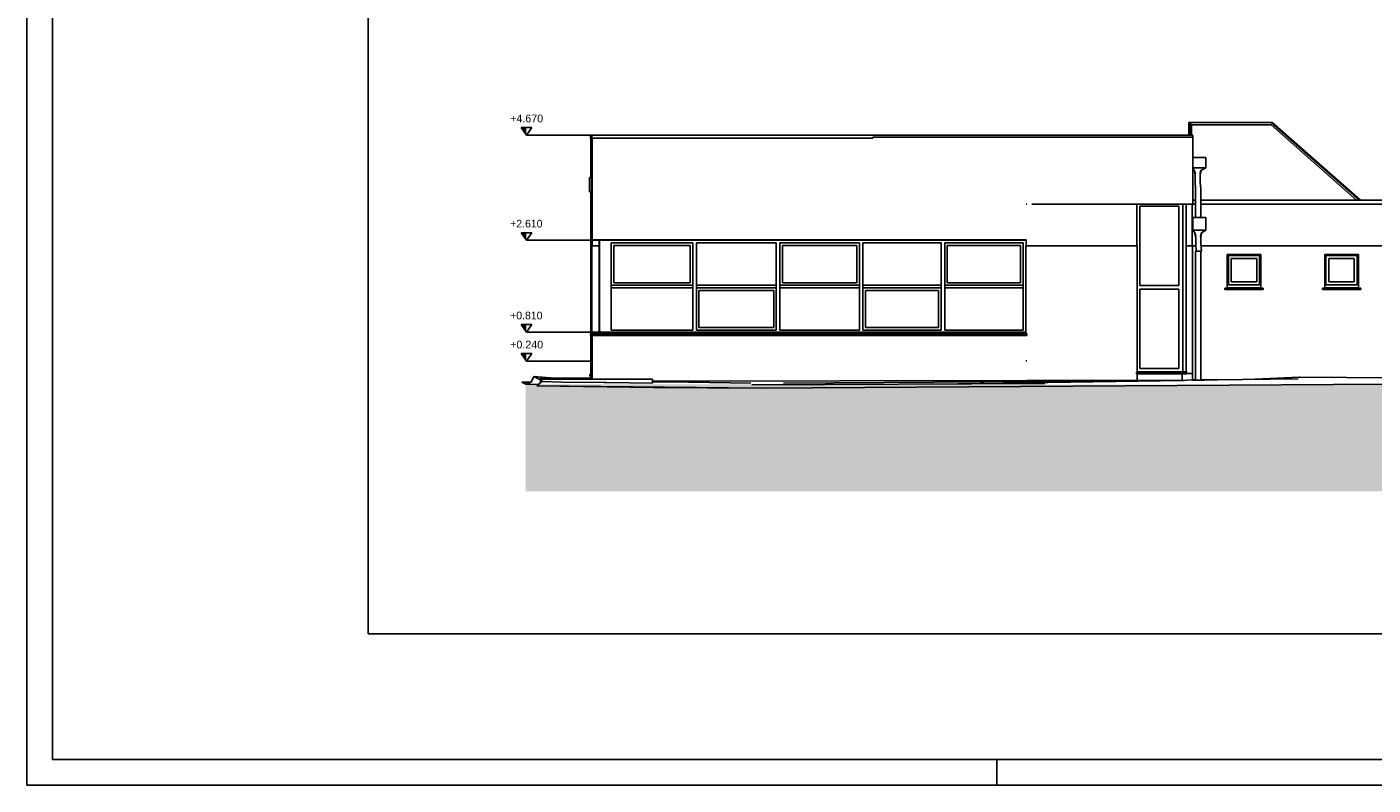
# Model space of a CAD drawing. Header units: metres. Extents: x 0 to 0.84, y 0 to 0.297.
# Tile 1 of 14: x 0 to 0.264, y 0 to 0.148. Entities that reach past the tile are written whole.
import ezdxf

# ---------------------------------------------------------------- set-up
doc = ezdxf.new("R2010")
doc.units = ezdxf.units.M
doc.linetypes.add('Teckovana 0.5x', pattern=[0.04, 0, -0.04])
for name, color, linetype, lineweight in [('Füllfläche', 7, 'Continuous', 13), ('Maßlinie 1_100', 7, 'Continuous', 25), ('Standard', 7, 'Continuous', 25)]:
    doc.layers.add(name, color=color, linetype=linetype, lineweight=lineweight)
doc.styles.add('ARIAL', font='ARIAL.TTF')

msp = doc.modelspace()

# ---------------------------------------------------------------- hatches: boundary and pattern name
at = {"layer": 'Füllfläche', "linetype": 'Continuous', "lineweight": 25, "true_color": 0xababab, "transparency": 33554687}
msp.add_hatch(color=253, dxfattribs=at).paths.add_polyline_path([(0.09771, 0.07851), (0.09771, 0.05751), (0.55941, 0.05751), (0.55941, 0.08441), (0.54433, 0.08326), (0.53317, 0.08274), (0.53317, 0.0786), (0.4351, 0.0786), (0.43511, 0.07966), (0.39387, 0.0786), (0.35025, 0.07834), (0.33717, 0.07827), (0.22623, 0.07842)])
at = {"layer": 'Maßlinie 1_100', "linetype": 'Continuous', "lineweight": 25, "transparency": 33554687}
for points in [[(0.09785, 0.1288), (0.0968, 0.1288), (0.09785, 0.1273)], [(0.09785, 0.1082), (0.0968, 0.1082), (0.09785, 0.1067)], [(0.09785, 0.0902), (0.0968, 0.0902), (0.09785, 0.0887)], [(0.09785, 0.08451), (0.0968, 0.08451), (0.09785, 0.08301)]]:
    msp.add_hatch(color=7, dxfattribs=at).paths.add_polyline_path(points)

# ---------------------------------------------------------------- linework, layer by layer
at = {"layer": 'Maßlinie 1_100', "color": 7, "linetype": 'Continuous', "lineweight": 25, "transparency": 33554687}
for p, q in [((0.0989, 0.1288), (0.0968, 0.1288)), ((0.0968, 0.1288), (0.09785, 0.1273)), ((0.09785, 0.1273), (0.0989, 0.1288)), ((0.09785, 0.1273), (0.09785, 0.1273)), ((0.09785, 0.1273), (0.09785, 0.1273)), ((0.09785, 0.1273), (0.09785, 0.1273)), ((0.09785, 0.1273), (0.09785, 0.1273)), ((0.0989, 0.1082), (0.0968, 0.1082)), ((0.0968, 0.1082), (0.09785, 0.1067)), ((0.09785, 0.1067), (0.0989, 0.1082)), ((0.09785, 0.1067), (0.09785, 0.1067)), ((0.09785, 0.1067), (0.09785, 0.1067)), ((0.09785, 0.1067), (0.09785, 0.1067)), ((0.09785, 0.1067), (0.09785, 0.1067)), ((0.0989, 0.0902), (0.0968, 0.0902)), ((0.0968, 0.0902), (0.09785, 0.0887)), ((0.09785, 0.0887), (0.0989, 0.0902)), ((0.09785, 0.0887), (0.09785, 0.0887)), ((0.09785, 0.0887), (0.09785, 0.0887)), ((0.09785, 0.0887), (0.09785, 0.0887)), ((0.09785, 0.0887), (0.09785, 0.0887)), ((0.0989, 0.08451), (0.0968, 0.08451)), ((0.0968, 0.08451), (0.09785, 0.08301)), ((0.09785, 0.08301), (0.0989, 0.08451)), ((0.09785, 0.08301), (0.09785, 0.08301)), ((0.09785, 0.08301), (0.09785, 0.08301)), ((0.09785, 0.08301), (0.09785, 0.08301)), ((0.09785, 0.08301), (0.09785, 0.08301))]:
    msp.add_line(p, q, dxfattribs=at)
at = {"layer": 'Maßlinie 1_100', "color": 7, "linetype": 'Teckovana 0.5x', "lineweight": 25, "transparency": 33554687}
for p, q in [((0.09785, 0.1273), (0.11264, 0.1273)), ((0.09785, 0.1067), (0.11086, 0.1067)), ((0.09785, 0.0887), (0.11276, 0.0887)), ((0.09785, 0.08301), (0.11045, 0.08301))]:
    msp.add_line(p, q, dxfattribs=at)
at = {"layer": 'Standard', "color": 7, "linetype": 'Continuous', "lineweight": 25, "transparency": 33554687}
for p, q in [((0.22761, 0.1293), (0.22761, 0.1298)), ((0.22761, 0.1273), (0.22761, 0.1298)), ((0.22761, 0.1298), (0.22793, 0.1298)), ((0.22793, 0.1298), (0.22793, 0.1273)), ((0.22793, 0.1293), (0.22793, 0.1298)), ((0.24373, 0.1298), (0.22793, 0.1298)), ((0.22793, 0.1293), (0.24373, 0.1293)), ((0.22803, 0.1293), (0.22803, 0.1273)), ((0.22812, 0.1293), (0.22812, 0.1273)), ((0.24373, 0.1298), (0.24375, 0.1298)), ((0.26106, 0.11455), (0.24373, 0.1298)), ((0.24373, 0.1293), (0.26049, 0.11455)), ((0.24392, 0.1298), (0.24375, 0.1298)), ((0.24375, 0.1298), (0.26108, 0.11455)), ((0.24392, 0.1298), (0.24393, 0.1298)), ((0.26125, 0.11455), (0.24392, 0.1298)), ((0.24393, 0.1298), (0.26126, 0.11455)), ((0.11039, 0.1267), (0.11039, 0.1273)), ((0.11039, 0.1273), (0.11065, 0.1273)), ((0.11039, 0.1273), (0.11039, 0.1267)), ((0.11065, 0.1267), (0.11039, 0.1267)), ((0.1105, 0.1213), (0.1105, 0.1267)), ((0.1105, 0.1267), (0.1105, 0.1213)), ((0.11065, 0.1273), (0.11065, 0.1267)), ((0.11065, 0.1267), (0.11065, 0.1273)), ((0.11065, 0.1273), (0.22844, 0.1273)), ((0.1657, 0.1267), (0.11065, 0.1267)), ((0.11076, 0.1267), (0.11076, 0.1213)), ((0.11076, 0.1213), (0.11076, 0.1267)), ((0.1657, 0.1269), (0.1657, 0.1267)), ((0.22842, 0.1269), (0.1657, 0.1269)), ((0.22842, 0.1269), (0.22842, 0.1213)), ((0.22842, 0.1213), (0.22842, 0.1269)), ((0.22844, 0.1273), (0.22844, 0.1267)), ((0.22844, 0.1267), (0.22844, 0.1273)), ((0.23095, 0.1229), (0.22842, 0.1229)), ((0.23095, 0.1229), (0.23095, 0.1209)), ((0.11021, 0.119), (0.1102, 0.11881)), ((0.1102, 0.11881), (0.1102, 0.1183)), ((0.11021, 0.11881), (0.11021, 0.119)), ((0.11021, 0.119), (0.11061, 0.119)), ((0.11021, 0.1183), (0.11021, 0.11881)), ((0.1105, 0.119), (0.1105, 0.1213)), ((0.1105, 0.1213), (0.1105, 0.119)), ((0.11061, 0.11881), (0.11061, 0.119)), ((0.11061, 0.1183), (0.11061, 0.11881)), ((0.11076, 0.1183), (0.11076, 0.1213)), ((0.11076, 0.1213), (0.11076, 0.1183)), ((0.22842, 0.1213), (0.22842, 0.1183)), ((0.22842, 0.1183), (0.22842, 0.1213)), ((0.23095, 0.1209), (0.22842, 0.1209)), ((0.22842, 0.1209), (0.23095, 0.1209)), ((0.2287, 0.1204), (0.22842, 0.12084)), ((0.22857, 0.1206), (0.22842, 0.12083)), ((0.22878, 0.12015), (0.2287, 0.1204)), ((0.22875, 0.12015), (0.22871, 0.12038)), ((0.22876, 0.12015), (0.22871, 0.12038)), ((0.22878, 0.1199), (0.22871, 0.12036)), ((0.22879, 0.1199), (0.22871, 0.12036)), ((0.22885, 0.1199), (0.22878, 0.12015)), ((0.22886, 0.1194), (0.22878, 0.1199)), ((0.22889, 0.11977), (0.22885, 0.1199)), ((0.22886, 0.1181), (0.22886, 0.1194)), ((0.22893, 0.11965), (0.22889, 0.11977)), ((0.22978, 0.11965), (0.22982, 0.11977)), ((0.22982, 0.11977), (0.22986, 0.1199)), ((0.22986, 0.1199), (0.22993, 0.12015)), ((0.22986, 0.1194), (0.22993, 0.1199)), ((0.22986, 0.1181), (0.22986, 0.1194)), ((0.22993, 0.12015), (0.23, 0.1204)), ((0.22993, 0.1199), (0.23001, 0.1204)), ((0.23, 0.1204), (0.23095, 0.1209)), ((0.23, 0.1204), (0.23, 0.1204)), ((0.23001, 0.1204), (0.23, 0.1204)), ((0.23, 0.12036), (0.23001, 0.1204)), ((0.23, 0.12036), (0.23001, 0.1204)), ((0.23, 0.12038), (0.23001, 0.1204)), ((0.23001, 0.1204), (0.23, 0.12038)), ((0.23001, 0.1204), (0.23, 0.1204)), ((0.23021, 0.12051), (0.23001, 0.1204)), ((0.23001, 0.1204), (0.23001, 0.1204)), ((0.23001, 0.1204), (0.23001, 0.1204)), ((0.23001, 0.1204), (0.23001, 0.1204)), ((0.23001, 0.1204), (0.23001, 0.1204)), ((0.1102, 0.1183), (0.1102, 0.1176)), ((0.1102, 0.1176), (0.1102, 0.1169)), ((0.1102, 0.1169), (0.1102, 0.11639)), ((0.1102, 0.11639), (0.11021, 0.1162)), ((0.11021, 0.1176), (0.11021, 0.1183)), ((0.11021, 0.1169), (0.11021, 0.1176)), ((0.11021, 0.11639), (0.11021, 0.1169)), ((0.11021, 0.1162), (0.11021, 0.11639)), ((0.11021, 0.1162), (0.11061, 0.1162)), ((0.1105, 0.1138), (0.1105, 0.1162)), ((0.1105, 0.1162), (0.1105, 0.1138)), ((0.11061, 0.1176), (0.11061, 0.1183)), ((0.11061, 0.1169), (0.11061, 0.1176)), ((0.11061, 0.11639), (0.11061, 0.1169)), ((0.11061, 0.1162), (0.11061, 0.11639)), ((0.11076, 0.1183), (0.11076, 0.1138)), ((0.11076, 0.1138), (0.11076, 0.1183)), ((0.22841, 0.1183), (0.22841, 0.1138)), ((0.22841, 0.1138), (0.22841, 0.1183)), ((0.22896, 0.1168), (0.22886, 0.1181)), ((0.22896, 0.1112), (0.22896, 0.1168)), ((0.22996, 0.1168), (0.22986, 0.1181)), ((0.22996, 0.1112), (0.22996, 0.1168)), ((0.1105, 0.1056), (0.1105, 0.1138)), ((0.1105, 0.1138), (0.1105, 0.1056)), ((0.11051, 0.1056), (0.11051, 0.1138)), ((0.11051, 0.1138), (0.11051, 0.1056)), ((0.11053, 0.1138), (0.11051, 0.1138)), ((0.11051, 0.1138), (0.11053, 0.1138)), ((0.11053, 0.1056), (0.11053, 0.1138)), ((0.11053, 0.1138), (0.11053, 0.1056)), ((0.11059, 0.1056), (0.11059, 0.1138)), ((0.11059, 0.1138), (0.11059, 0.1056)), ((0.11062, 0.1138), (0.11059, 0.1138)), ((0.11059, 0.1138), (0.11062, 0.1138)), ((0.11062, 0.1056), (0.11062, 0.1138)), ((0.11062, 0.1138), (0.11062, 0.1056)), ((0.11076, 0.1068), (0.11076, 0.1138)), ((0.11076, 0.1138), (0.11076, 0.1068)), ((0.19586, 0.1138), (0.19576, 0.1138)), ((0.19586, 0.1138), (0.19576, 0.1138)), ((0.19686, 0.1138), (0.22841, 0.1138)), ((0.21744, 0.1138), (0.21744, 0.1056)), ((0.21744, 0.1056), (0.21744, 0.1138)), ((0.22566, 0.1134), (0.21803, 0.1134)), ((0.21803, 0.1134), (0.21803, 0.09785)), ((0.22566, 0.09785), (0.22566, 0.1134)), ((0.22566, 0.09785), (0.22566, 0.1134)), ((0.22646, 0.1138), (0.22646, 0.08091)), ((0.22713, 0.08091), (0.22713, 0.1138)), ((0.22831, 0.1138), (0.22831, 0.1056)), ((0.22831, 0.1056), (0.22831, 0.1138)), ((0.22841, 0.11455), (0.22896, 0.11455)), ((0.22896, 0.1138), (0.22841, 0.1138)), ((0.22996, 0.11455), (0.26886, 0.11455)), ((0.26886, 0.1138), (0.22996, 0.1138)), ((0.22838, 0.1087), (0.22838, 0.1112)), ((0.22839, 0.1112), (0.22838, 0.1112)), ((0.22839, 0.1087), (0.22839, 0.1112)), ((0.23096, 0.1112), (0.22839, 0.1112)), ((0.23096, 0.1112), (0.23096, 0.1087)), ((0.22844, 0.10863), (0.22838, 0.1087)), ((0.23096, 0.1087), (0.22839, 0.1087)), ((0.22882, 0.1082), (0.22839, 0.1087)), ((0.22839, 0.1087), (0.23096, 0.1087)), ((0.22864, 0.1084), (0.22844, 0.10863)), ((0.22889, 0.10795), (0.22882, 0.1082)), ((0.22886, 0.10795), (0.22882, 0.10818)), ((0.22888, 0.10795), (0.22882, 0.10818)), ((0.22889, 0.1077), (0.22883, 0.10816)), ((0.2289, 0.1077), (0.22883, 0.10816)), ((0.23004, 0.10795), (0.23012, 0.1082)), ((0.23004, 0.1077), (0.23012, 0.1082)), ((0.23011, 0.10816), (0.23012, 0.1082)), ((0.23011, 0.10816), (0.23012, 0.1082)), ((0.23012, 0.1082), (0.23096, 0.1087)), ((0.2303, 0.10831), (0.23012, 0.1082)), ((0.23012, 0.1082), (0.23012, 0.1082)), ((0.23012, 0.1082), (0.23012, 0.1082)), ((0.23012, 0.1082), (0.23012, 0.1082)), ((0.23012, 0.1082), (0.23012, 0.1082)), ((0.23012, 0.1082), (0.23012, 0.1082)), ((0.23012, 0.10818), (0.23012, 0.1082)), ((0.23012, 0.1082), (0.23012, 0.10818)), ((0.11045, 0.08842), (0.11045, 0.1056)), ((0.11045, 0.1056), (0.11045, 0.08842)), ((0.11046, 0.1056), (0.11045, 0.1056)), ((0.11046, 0.1056), (0.11046, 0.08842)), ((0.11048, 0.1056), (0.11046, 0.1056)), ((0.11046, 0.08842), (0.11046, 0.1056)), ((0.11048, 0.08842), (0.11048, 0.1056)), ((0.11048, 0.1056), (0.11048, 0.08842)), ((0.11054, 0.1056), (0.11048, 0.1056)), ((0.11054, 0.1056), (0.11054, 0.08844)), ((0.11057, 0.1056), (0.11054, 0.1056)), ((0.11054, 0.08844), (0.11054, 0.1056)), ((0.11057, 0.08844), (0.11057, 0.1056)), ((0.11057, 0.1056), (0.11057, 0.08844)), ((0.11067, 0.1056), (0.11057, 0.1056)), ((0.11067, 0.1056), (0.11067, 0.08846)), ((0.11212, 0.1056), (0.11067, 0.1056)), ((0.11067, 0.08846), (0.11067, 0.1056)), ((0.11072, 0.1068), (0.11072, 0.1056)), ((0.11076, 0.1068), (0.11072, 0.1068)), ((0.11072, 0.1056), (0.11072, 0.1068)), ((0.11072, 0.1068), (0.11076, 0.1068)), ((0.11076, 0.1068), (0.19576, 0.1068)), ((0.11082, 0.1067), (0.11082, 0.1068)), ((0.11082, 0.1067), (0.11086, 0.1067)), ((0.11086, 0.1067), (0.11086, 0.1068)), ((0.11086, 0.1067), (0.11086, 0.1068)), ((0.19576, 0.1068), (0.11086, 0.1068)), ((0.11086, 0.1067), (0.11086, 0.1067)), ((0.11086, 0.1067), (0.11216, 0.1067)), ((0.11086, 0.1067), (0.11086, 0.1067)), ((0.11086, 0.1067), (0.11216, 0.1067)), ((0.11212, 0.1056), (0.11212, 0.1067)), ((0.11212, 0.1062), (0.11212, 0.0891)), ((0.11216, 0.1062), (0.11212, 0.1062)), ((0.11212, 0.08871), (0.11212, 0.1056)), ((0.11216, 0.1067), (0.19576, 0.1067)), ((0.11216, 0.1067), (0.11216, 0.0887)), ((0.11216, 0.0891), (0.11216, 0.1062)), ((0.13046, 0.1062), (0.11446, 0.1062)), ((0.11446, 0.1062), (0.11446, 0.0891)), ((0.12996, 0.1057), (0.11496, 0.1057)), ((0.11496, 0.1057), (0.11496, 0.0984)), ((0.12996, 0.0984), (0.12996, 0.1057)), ((0.12996, 0.0984), (0.12996, 0.1057)), ((0.13046, 0.0979), (0.13046, 0.1062)), ((0.13046, 0.0891), (0.13046, 0.1062)), ((0.13116, 0.1062), (0.13116, 0.0891)), ((0.14681, 0.1062), (0.13116, 0.1062)), ((0.14681, 0.0979), (0.14681, 0.1062)), ((0.14681, 0.0891), (0.14681, 0.1062)), ((0.14751, 0.1062), (0.14751, 0.0891)), ((0.16308, 0.1062), (0.14751, 0.1062)), ((0.16258, 0.1057), (0.14801, 0.1057)), ((0.14801, 0.1057), (0.14801, 0.0984)), ((0.16258, 0.0984), (0.16258, 0.1057)), ((0.16258, 0.0984), (0.16258, 0.1057)), ((0.16308, 0.0979), (0.16308, 0.1062)), ((0.16308, 0.0891), (0.16308, 0.1062)), ((0.16378, 0.1062), (0.16378, 0.0891)), ((0.1791, 0.1062), (0.16378, 0.1062)), ((0.17909, 0.0979), (0.17909, 0.1062)), ((0.1791, 0.0891), (0.1791, 0.1062)), ((0.1798, 0.1062), (0.1798, 0.0891)), ((0.19516, 0.1062), (0.1798, 0.1062)), ((0.19466, 0.1057), (0.18029, 0.1057)), ((0.18029, 0.1057), (0.18029, 0.0984)), ((0.19466, 0.0984), (0.19466, 0.1057)), ((0.19466, 0.0984), (0.19466, 0.1057)), ((0.19516, 0.0979), (0.19516, 0.1062)), ((0.19516, 0.0891), (0.19516, 0.1062)), ((0.19571, 0.1056), (0.19571, 0.08844)), ((0.19686, 0.1056), (0.19571, 0.1056)), ((0.19571, 0.1056), (0.19571, 0.0887)), ((0.19571, 0.1056), (0.19571, 0.1056)), ((0.19571, 0.08844), (0.19571, 0.1056)), ((0.19576, 0.1068), (0.19576, 0.1067)), ((0.19576, 0.1056), (0.19576, 0.1068)), ((0.19576, 0.1068), (0.19576, 0.1056)), ((0.19576, 0.1067), (0.19576, 0.1056)), ((0.21749, 0.1056), (0.19686, 0.1056)), ((0.21749, 0.1056), (0.21749, 0.0831)), ((0.21749, 0.0831), (0.21749, 0.1056)), ((0.22837, 0.1056), (0.22713, 0.1056)), ((0.229, 0.1056), (0.22834, 0.1056)), ((0.22837, 0.1056), (0.22837, 0.0831)), ((0.22837, 0.0831), (0.22837, 0.1056)), ((0.22896, 0.1077), (0.22889, 0.10795)), ((0.22897, 0.1072), (0.22889, 0.1077)), ((0.229, 0.10757), (0.22896, 0.1077)), ((0.22897, 0.106), (0.22897, 0.1072)), ((0.22909, 0.1046), (0.22897, 0.106)), ((0.22904, 0.10745), (0.229, 0.10757)), ((0.22989, 0.10745), (0.22993, 0.10757)), ((0.22993, 0.10757), (0.22997, 0.1077)), ((0.22997, 0.1077), (0.23004, 0.10795)), ((0.22997, 0.1072), (0.23004, 0.1077)), ((0.22997, 0.106), (0.22997, 0.1072)), ((0.23009, 0.1046), (0.22997, 0.106)), ((0.26781, 0.1056), (0.23, 0.1056)), ((0.22896, 0.07932), (0.22896, 0.1046)), ((0.229, 0.1046), (0.22896, 0.1046)), ((0.22911, 0.1046), (0.229, 0.1046)), ((0.22927, 0.1046), (0.22911, 0.1046)), ((0.22939, 0.1046), (0.22927, 0.1046)), ((0.2294, 0.1046), (0.22939, 0.1046)), ((0.22959, 0.1046), (0.2294, 0.1046)), ((0.22959, 0.1046), (0.22978, 0.1046)), ((0.22978, 0.1046), (0.22994, 0.1046)), ((0.22994, 0.1046), (0.23005, 0.1046)), ((0.22996, 0.07935), (0.22996, 0.1046)), ((0.23009, 0.1046), (0.23005, 0.1046)), ((0.24174, 0.10395), (0.23514, 0.10395)), ((0.23514, 0.10395), (0.23514, 0.09732)), ((0.23514, 0.09732), (0.23514, 0.10395)), ((0.23514, 0.10395), (0.24174, 0.10395)), ((0.24149, 0.1037), (0.23539, 0.1037)), ((0.23539, 0.1037), (0.23539, 0.098)), ((0.24094, 0.10315), (0.23594, 0.10315)), ((0.23594, 0.10315), (0.23594, 0.09855)), ((0.24094, 0.09855), (0.24094, 0.10315)), ((0.24094, 0.09855), (0.24094, 0.10315)), ((0.24149, 0.098), (0.24149, 0.1037)), ((0.24174, 0.09732), (0.24174, 0.10395)), ((0.24174, 0.10395), (0.24174, 0.09732)), ((0.26084, 0.10395), (0.25424, 0.10395)), ((0.25424, 0.10395), (0.25424, 0.09732)), ((0.25424, 0.09732), (0.25424, 0.10395)), ((0.25424, 0.10395), (0.26084, 0.10395)), ((0.26059, 0.1037), (0.25449, 0.1037)), ((0.25449, 0.1037), (0.25449, 0.098)), ((0.26004, 0.10315), (0.25504, 0.10315)), ((0.25504, 0.10315), (0.25504, 0.09855)), ((0.26004, 0.09855), (0.26004, 0.10315)), ((0.26004, 0.09855), (0.26004, 0.10315)), ((0.26059, 0.098), (0.26059, 0.1037)), ((0.26084, 0.09732), (0.26084, 0.10395)), ((0.26084, 0.10395), (0.26084, 0.09732)), ((0.11446, 0.0979), (0.13046, 0.0979)), ((0.11496, 0.0984), (0.12996, 0.0984)), ((0.13046, 0.0979), (0.13046, 0.0974)), ((0.13116, 0.0979), (0.14681, 0.0979)), ((0.14681, 0.0979), (0.14681, 0.0974)), ((0.14751, 0.0979), (0.16308, 0.0979)), ((0.14801, 0.0984), (0.16258, 0.0984)), ((0.16308, 0.0979), (0.16308, 0.0974)), ((0.16378, 0.0979), (0.1791, 0.0979)), ((0.1791, 0.0979), (0.1791, 0.0974)), ((0.1798, 0.0979), (0.19516, 0.0979)), ((0.18029, 0.0984), (0.19466, 0.0984)), ((0.19516, 0.0979), (0.19516, 0.0974)), ((0.21803, 0.09785), (0.22566, 0.09785)), ((0.23539, 0.098), (0.24149, 0.098)), ((0.23594, 0.09855), (0.24094, 0.09855)), ((0.25449, 0.098), (0.26059, 0.098)), ((0.25504, 0.09855), (0.26004, 0.09855)), ((0.13046, 0.0974), (0.11446, 0.0974)), ((0.13046, 0.0891), (0.13046, 0.0974)), ((0.14681, 0.0974), (0.13116, 0.0974)), ((0.14631, 0.0969), (0.13166, 0.0969)), ((0.13166, 0.0969), (0.13166, 0.0896)), ((0.14631, 0.0896), (0.14631, 0.0969)), ((0.14631, 0.0896), (0.14631, 0.0969)), ((0.14681, 0.0891), (0.14681, 0.0974)), ((0.16308, 0.0974), (0.14751, 0.0974)), ((0.16308, 0.0891), (0.16308, 0.0974)), ((0.1791, 0.0974), (0.16378, 0.0974)), ((0.17859, 0.0969), (0.16428, 0.0969)), ((0.16428, 0.0969), (0.16428, 0.0896)), ((0.17859, 0.0896), (0.17859, 0.0969)), ((0.17859, 0.0896), (0.17859, 0.0969)), ((0.17909, 0.0891), (0.17909, 0.0974)), ((0.19516, 0.0974), (0.1798, 0.0974)), ((0.19516, 0.0891), (0.19516, 0.0974)), ((0.22566, 0.09715), (0.21803, 0.09715)), ((0.21803, 0.09715), (0.21803, 0.0816)), ((0.22566, 0.0816), (0.22566, 0.09715)), ((0.22566, 0.0816), (0.22566, 0.09715)), ((0.23469, 0.09732), (0.23469, 0.09731)), ((0.23469, 0.09732), (0.23514, 0.09732)), ((0.23469, 0.09731), (0.23469, 0.09708)), ((0.24219, 0.09731), (0.23469, 0.09731)), ((0.23469, 0.09719), (0.23469, 0.0971)), ((0.24219, 0.09708), (0.23469, 0.09708)), ((0.23514, 0.09741), (0.23539, 0.09741)), ((0.23539, 0.09741), (0.24149, 0.09741)), ((0.24149, 0.09741), (0.24174, 0.09741)), ((0.24174, 0.09732), (0.24219, 0.09732)), ((0.24219, 0.09731), (0.24219, 0.09732)), ((0.24219, 0.09708), (0.24219, 0.09731)), ((0.25379, 0.09732), (0.25379, 0.09731)), ((0.25379, 0.09732), (0.25424, 0.09732)), ((0.25379, 0.09731), (0.25379, 0.09708)), ((0.26129, 0.09731), (0.25379, 0.09731)), ((0.25379, 0.09719), (0.25379, 0.0971)), ((0.26129, 0.09708), (0.25379, 0.09708)), ((0.25424, 0.09741), (0.25449, 0.09741)), ((0.25449, 0.09741), (0.26059, 0.09741)), ((0.26059, 0.09741), (0.26084, 0.09741)), ((0.26084, 0.09732), (0.26129, 0.09732)), ((0.26129, 0.09731), (0.26129, 0.09732)), ((0.26129, 0.09708), (0.26129, 0.09731)), ((0.1104, 0.08841), (0.11215, 0.08871)), ((0.1104, 0.08808), (0.1104, 0.08841)), ((0.19586, 0.08841), (0.1104, 0.08841)), ((0.19586, 0.08808), (0.1104, 0.08808)), ((0.11045, 0.0831), (0.11045, 0.08808)), ((0.11045, 0.08808), (0.11045, 0.0831)), ((0.11046, 0.08808), (0.11046, 0.0831)), ((0.11046, 0.0831), (0.11046, 0.08808)), ((0.11048, 0.0831), (0.11048, 0.08808)), ((0.11048, 0.08808), (0.11048, 0.0831)), ((0.11054, 0.08808), (0.11054, 0.0831)), ((0.11054, 0.0831), (0.11054, 0.08808)), ((0.11057, 0.0831), (0.11057, 0.08808)), ((0.11057, 0.08808), (0.11057, 0.0831)), ((0.11071, 0.08808), (0.11071, 0.0831)), ((0.11071, 0.0831), (0.11071, 0.08808)), ((0.11225, 0.08871), (0.11086, 0.08847)), ((0.11216, 0.0887), (0.11086, 0.08847)), ((0.11086, 0.08847), (0.11203, 0.08866)), ((0.11203, 0.08866), (0.11226, 0.0887)), ((0.11212, 0.0891), (0.11216, 0.0891)), ((0.11215, 0.08871), (0.11215, 0.089)), ((0.11216, 0.089), (0.11216, 0.08871)), ((0.11216, 0.0887), (0.11225, 0.08871)), ((0.11216, 0.08871), (0.11216, 0.0887)), ((0.11224, 0.0887), (0.11286, 0.0887)), ((0.11225, 0.08871), (0.11225, 0.089)), ((0.11225, 0.089), (0.11225, 0.08871)), ((0.11226, 0.089), (0.11225, 0.089)), ((0.11276, 0.0887), (0.11496, 0.0887)), ((0.11286, 0.0887), (0.11446, 0.0887)), ((0.11446, 0.0891), (0.13046, 0.0891)), ((0.11446, 0.0887), (0.11496, 0.0887)), ((0.11496, 0.0887), (0.19516, 0.0887)), ((0.13116, 0.0891), (0.14681, 0.0891)), ((0.13166, 0.0896), (0.14631, 0.0896)), ((0.14751, 0.0891), (0.16308, 0.0891)), ((0.16378, 0.0891), (0.1791, 0.0891)), ((0.16428, 0.0896), (0.17859, 0.0896)), ((0.1798, 0.0891), (0.19516, 0.0891)), ((0.19516, 0.0887), (0.19571, 0.0887)), ((0.19571, 0.0887), (0.19571, 0.08844)), ((0.19571, 0.08844), (0.19586, 0.08844)), ((0.19586, 0.08841), (0.19586, 0.08844)), ((0.19586, 0.08808), (0.19586, 0.08841)), ((0.11045, 0.08044), (0.11045, 0.0831)), ((0.11045, 0.0831), (0.11045, 0.08044)), ((0.11046, 0.0831), (0.11046, 0.08044)), ((0.11046, 0.08044), (0.11046, 0.0831)), ((0.11048, 0.08044), (0.11048, 0.0831)), ((0.11048, 0.0831), (0.11048, 0.08044)), ((0.11054, 0.0831), (0.11054, 0.08044)), ((0.11054, 0.08044), (0.11054, 0.0831)), ((0.11057, 0.08044), (0.11057, 0.0831)), ((0.11057, 0.0831), (0.11057, 0.08044)), ((0.11071, 0.0831), (0.11071, 0.0795)), ((0.11071, 0.0795), (0.11071, 0.0831)), ((0.19571, 0.0831), (0.19586, 0.0831)), ((0.19586, 0.0831), (0.19571, 0.0831)), ((0.19571, 0.0831), (0.19586, 0.0831)), ((0.21749, 0.0831), (0.21749, 0.08082)), ((0.21749, 0.08082), (0.21749, 0.0831)), ((0.22837, 0.0831), (0.22837, 0.0793)), ((0.22837, 0.0793), (0.22837, 0.0831)), ((0.09929, 0.08), (0.09877, 0.07895)), ((0.09929, 0.08), (0.09877, 0.07895)), ((0.1006, 0.07936), (0.09929, 0.08)), ((0.10338, 0.0797), (0.09929, 0.08)), ((0.10007, 0.07962), (0.09929, 0.08)), ((0.09929, 0.08), (0.10338, 0.0797)), ((0.1006, 0.07936), (0.10007, 0.07962)), ((0.1006, 0.0797), (0.1006, 0.07879)), ((0.1006, 0.0797), (0.1006, 0.0797)), ((0.1006, 0.07936), (0.1006, 0.0797)), ((0.1006, 0.0797), (0.10102, 0.0797)), ((0.1006, 0.07936), (0.10087, 0.07935)), ((0.10087, 0.07923), (0.1006, 0.07936)), ((0.1006, 0.07879), (0.1006, 0.07936)), ((0.10087, 0.07923), (0.1006, 0.07936)), ((0.10087, 0.07902), (0.10087, 0.0795)), ((0.10087, 0.0795), (0.11305, 0.0795)), ((0.10102, 0.0795), (0.10102, 0.0797)), ((0.10102, 0.0797), (0.10657, 0.0797)), ((0.10657, 0.0797), (0.10657, 0.0795)), ((0.10657, 0.0797), (0.11071, 0.0797)), ((0.11046, 0.08044), (0.11029, 0.08041)), ((0.11029, 0.08041), (0.11029, 0.08008)), ((0.11032, 0.08041), (0.11029, 0.08041)), ((0.11032, 0.08008), (0.11029, 0.08008)), ((0.11032, 0.08041), (0.11048, 0.08044)), ((0.11032, 0.08008), (0.11032, 0.08041)), ((0.11034, 0.08008), (0.11032, 0.08008)), ((0.11038, 0.08041), (0.11033, 0.0804)), ((0.11033, 0.0804), (0.11033, 0.0801)), ((0.11038, 0.08022), (0.11033, 0.08014)), ((0.11033, 0.0801), (0.11038, 0.08018)), ((0.11038, 0.08015), (0.11034, 0.08008)), ((0.11054, 0.08044), (0.11038, 0.08041)), ((0.11038, 0.08041), (0.11038, 0.08008)), ((0.1104, 0.08041), (0.11038, 0.08041)), ((0.1104, 0.08008), (0.11038, 0.08008)), ((0.1104, 0.08041), (0.11057, 0.08044)), ((0.1104, 0.08008), (0.1104, 0.08041)), ((0.11042, 0.08008), (0.1104, 0.08008)), ((0.11057, 0.08043), (0.11042, 0.0804)), ((0.11042, 0.0804), (0.11042, 0.0801)), ((0.11042, 0.08025), (0.11042, 0.08025)), ((0.11042, 0.08024), (0.11042, 0.08025)), ((0.11042, 0.08025), (0.11043, 0.08024)), ((0.11048, 0.08025), (0.11042, 0.08014)), ((0.11042, 0.0801), (0.1105, 0.08025)), ((0.11043, 0.08024), (0.11042, 0.08021)), ((0.11051, 0.08024), (0.11042, 0.08008)), ((0.11045, 0.0802), (0.11045, 0.08041)), ((0.11045, 0.08041), (0.11045, 0.0802)), ((0.11045, 0.0797), (0.11045, 0.08013)), ((0.11045, 0.08013), (0.11045, 0.0797)), ((0.11046, 0.08044), (0.11048, 0.08044)), ((0.11046, 0.08044), (0.11046, 0.08044)), ((0.11046, 0.08041), (0.11046, 0.0804)), ((0.11046, 0.0804), (0.11046, 0.08041)), ((0.11048, 0.0804), (0.11046, 0.0804)), ((0.11048, 0.08044), (0.11048, 0.08044)), ((0.11048, 0.08043), (0.11048, 0.08044)), ((0.11048, 0.0804), (0.11048, 0.08041)), ((0.11048, 0.08041), (0.11048, 0.0804)), ((0.1105, 0.08025), (0.11048, 0.08025)), ((0.1105, 0.08025), (0.11051, 0.08024)), ((0.11054, 0.08044), (0.11057, 0.08044)), ((0.11054, 0.08044), (0.11054, 0.08044)), ((0.11054, 0.08042), (0.11054, 0.0804)), ((0.11054, 0.0804), (0.11054, 0.08042)), ((0.11057, 0.0804), (0.11054, 0.0804)), ((0.11057, 0.08043), (0.11057, 0.08044)), ((0.11057, 0.08044), (0.11057, 0.08044)), ((0.11057, 0.0804), (0.11057, 0.08043)), ((0.11057, 0.08043), (0.11057, 0.0804)), ((0.11071, 0.0797), (0.11071, 0.0795)), ((0.12255, 0.0795), (0.11305, 0.0795)), ((0.12255, 0.07869), (0.12255, 0.0795)), ((0.12255, 0.0791), (0.19586, 0.07922)), ((0.22671, 0.07927), (0.14822, 0.07875)), ((0.18238, 0.07858), (0.22653, 0.07927)), ((0.19586, 0.07922), (0.19686, 0.07922)), ((0.19686, 0.07922), (0.2149, 0.07926)), ((0.2149, 0.07926), (0.22726, 0.07928)), ((0.21734, 0.08082), (0.21734, 0.08081)), ((0.21734, 0.08082), (0.21734, 0.0808)), ((0.21749, 0.08082), (0.21734, 0.08082)), ((0.21734, 0.08081), (0.21734, 0.08058)), ((0.22717, 0.08081), (0.21734, 0.08081)), ((0.21734, 0.0808), (0.21734, 0.0808)), ((0.21734, 0.0806), (0.21734, 0.0808)), ((0.21734, 0.08069), (0.21734, 0.0806)), ((0.21734, 0.08069), (0.21734, 0.08066)), ((0.21734, 0.08069), (0.21734, 0.08069)), ((0.21734, 0.08058), (0.21734, 0.08066)), ((0.21734, 0.08058), (0.21734, 0.08058)), ((0.22717, 0.08058), (0.21734, 0.08058)), ((0.21749, 0.08091), (0.21803, 0.08091)), ((0.21749, 0.08058), (0.21749, 0.07926)), ((0.21749, 0.07926), (0.21749, 0.08058)), ((0.21803, 0.0816), (0.22566, 0.0816)), ((0.21803, 0.08091), (0.22566, 0.08091)), ((0.22566, 0.08091), (0.22646, 0.08091)), ((0.22634, 0.07928), (0.22634, 0.08058)), ((0.22646, 0.08091), (0.22713, 0.08091)), ((0.22653, 0.07927), (0.22671, 0.07927)), ((0.22716, 0.0811), (0.22713, 0.0811)), ((0.22716, 0.08091), (0.22713, 0.08091)), ((0.22716, 0.08091), (0.22716, 0.0811)), ((0.22717, 0.08081), (0.22716, 0.08091)), ((0.22717, 0.08058), (0.22717, 0.08081)), ((0.22717, 0.0806), (0.22834, 0.0806)), ((0.24903, 0.0796), (0.22726, 0.07928)), ((0.22834, 0.0806), (0.22834, 0.0793)), ((0.22834, 0.07935), (0.22896, 0.07935)), ((0.23063, 0.07933), (0.22837, 0.07932)), ((0.22896, 0.07934), (0.229, 0.07934)), ((0.229, 0.07934), (0.22911, 0.07934)), ((0.22911, 0.07934), (0.22927, 0.07934)), ((0.22927, 0.07934), (0.22946, 0.07934)), ((0.22946, 0.07934), (0.22965, 0.07934)), ((0.22965, 0.07934), (0.22981, 0.07934)), ((0.22981, 0.07934), (0.22992, 0.07934)), ((0.22992, 0.07934), (0.22996, 0.07935)), ((0.22996, 0.07935), (0.23325, 0.07937)), ((0.23919, 0.07945), (0.24923, 0.07987)), ((0.24923, 0.07987), (0.24943, 0.07987)), ((0.24943, 0.07987), (0.26764, 0.07976)), ((0.09771, 0.07851), (0.09696, 0.07895)), ((0.09865, 0.0789), (0.09696, 0.07895)), ((0.09871, 0.07893), (0.09696, 0.07895)), ((0.09696, 0.07895), (0.09874, 0.07894)), ((0.09771, 0.07851), (0.09696, 0.07895)), ((0.09696, 0.07895), (0.09865, 0.0789)), ((0.09696, 0.07895), (0.09871, 0.07893)), ((0.09696, 0.07895), (0.09874, 0.07894)), ((0.09877, 0.07895), (0.09771, 0.07851)), ((0.09877, 0.07895), (0.09771, 0.07851)), ((0.10022, 0.07848), (0.09771, 0.07851)), ((0.09771, 0.07851), (0.10022, 0.07848)), ((0.09991, 0.07821), (0.10087, 0.07902)), ((0.09991, 0.07821), (0.10087, 0.07902)), ((0.12283, 0.07788), (0.09991, 0.07821)), ((0.14368, 0.07772), (0.09991, 0.07821)), ((0.12283, 0.07788), (0.09991, 0.07821)), ((0.14368, 0.07772), (0.09991, 0.07821)), ((0.10087, 0.07902), (0.10484, 0.07893)), ((0.10484, 0.07893), (0.11305, 0.07884)), ((0.11305, 0.07884), (0.11348, 0.07883)), ((0.11305, 0.07884), (0.11348, 0.07883)), ((0.11348, 0.07883), (0.12255, 0.07869)), ((0.11348, 0.07883), (0.12255, 0.07869)), ((0.12563, 0.07897), (0.12255, 0.07899)), ((0.12563, 0.07897), (0.12255, 0.07899)), ((0.14368, 0.07772), (0.12283, 0.07788)), ((0.14368, 0.07772), (0.12283, 0.07788)), ((0.14179, 0.07873), (0.12563, 0.07897)), ((0.14179, 0.07873), (0.12563, 0.07897)), ((0.19944, 0.07865), (0.14201, 0.07842)), ((0.19944, 0.07865), (0.14201, 0.07842)), ((0.26615, 0.0785), (0.14368, 0.07772)), ((0.26615, 0.0785), (0.14368, 0.07772)), ((0.19, 0), (0.19, 0.005))]:
    msp.add_line(p, q, dxfattribs=at)
for points in [[(0, 0), (0.84, 0), (0.84, 0.297), (0, 0.297), (0, 0)], [(0.005, 0.005), (0.835, 0.005), (0.835, 0.292), (0.005, 0.292), (0.005, 0.005)]]:
    msp.add_lwpolyline(points, close=True, dxfattribs=at)
msp.add_lwpolyline([(0.06684, 0.0296), (0.57581, 0.0296), (0.57581, 0.2316), (0.06684, 0.2316), (0.06684, 0.0296)], dxfattribs=at)

# ---------------------------------------------------------------- texts
at = {"layer": 'Maßlinie 1_100', "color": 7, "linetype": 'Continuous', "lineweight": 25, "transparency": 33554687, "char_height": 0.0015, "attachment_point": 7, "style": 'ARIAL'}
for s, insert, width in [('\\W1.00;+4.670', (0.09467, 0.1298), 0.0072132), ('\\W0.98;+2.610', (0.09467, 0.1092), 0.0072001), ('\\W0.98;+0.810', (0.09467, 0.0912), 0.0072001), ('\\W1.00;+0.240', (0.09467, 0.08551), 0.0072132)]:
    msp.add_mtext(s, dxfattribs=dict(at, insert=insert, width=width))

doc.saveas('drawing.dxf')
